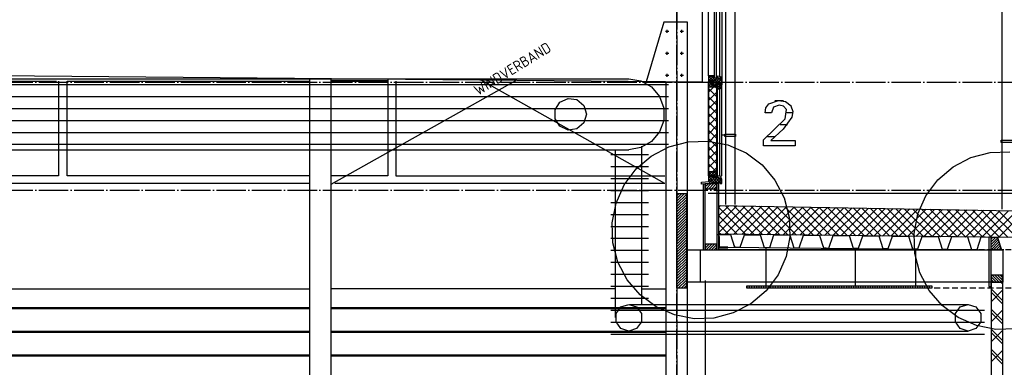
# Model space of a CAD drawing. Extents: x -37450 to 20409, y -12428 to 23550.
# Tile 29 of 55: x -15037 to -6720, y -4933 to -1996. Entities that reach past the tile are written whole.
import ezdxf

# ---------------------------------------------------------------- set-up
doc = ezdxf.new("R2010")
doc.units = 0
doc.header["$MEASUREMENT"] = 0
doc.linetypes.add('DASHDOT', pattern=[300, 250, -25, 0, -25])
doc.linetypes.add('DASHED', pattern=[75, 50, -25])
for name, color, linetype in [('LAYER01', 7, 'CONTINUOUS'), ('LAYER28', 1, 'CONTINUOUS'), ('LAYER31', 3, 'CONTINUOUS'), ('LAYER56', 2, 'DASHED')]:
    doc.layers.add(name, color=color, linetype=linetype)
doc.styles.get("Standard").update_dxf_attribs({"font": 'isocp.shx'})

msp = doc.modelspace()

# ---------------------------------------------------------------- linework, layer by layer
at = {"layer": 'LAYER01', "color": 1, "linetype": 'DASHDOT'}
for p, q in [((-9485.5644, 4772.46895), (-9485.5644, -10757.59505)), ((-32582.25405, -2524.12605), (-3736.12745, -2524.12605)), ((-32582.25405, -3436.1252), (-3736.12745, -3436.1252))]:
    msp.add_line(p, q, dxfattribs=at)
at = {"layer": 'LAYER01', "color": 1, "linetype": 'Continuous'}
for p, q in [((-6741.56495, 1576.5316), (-6741.56495, -3597.4697)), ((-9076.00325, -805.4695), (-9076.00325, -3557.46995)), ((-8996.00145, -805.4695), (-8996.00145, -3557.46995)), ((-9270.0012, -2524.12605), (-9270.0012, -1542.03165)), ((-9220.0012, -2470.37505), (-9220.0012, -1714.56415)), ((-9167.0021, -2483.62655), (-9167.0021, -1680.25)), ((-9150.1259, -2483.62655), (-9150.1259, -1680.25)), ((-9122.25265, -2474.74935), (-9122.25265, -1676.2493)), ((-9106.00205, -1682.46935), (-9106.00205, -2545.97035)), ((-9595.56505, -2016.9077), (-9745.56505, -2521.90665)), ((-9395.56425, -2016.9077), (-9595.56505, -2016.9077)), ((-9395.56425, -2521.90665), (-9395.56425, -2016.9077)), ((-9554.25185, -2094.46985), (-9581.25155, -2094.46985)), ((-9575.25175, -2094.46985), (-9567.2531, -2094.46985)), ((-9575.25175, -2094.46985), (-9575.25175, -2094.46985)), ((-9567.2531, -2106.46955), (-9567.2531, -2081.4682)), ((-9430.2521, -2094.46985), (-9457.2525, -2094.46985)), ((-9451.25275, -2094.46985), (-9443.25105, -2094.46985)), ((-9451.25275, -2094.46985), (-9451.25275, -2094.46985)), ((-9443.25105, -2106.46955), (-9443.25105, -2081.4682)), ((-9554.25185, -2280.96885), (-9581.25155, -2280.96885)), ((-9575.25175, -2280.96885), (-9567.2531, -2280.96885)), ((-9575.25175, -2280.96885), (-9575.25175, -2280.96885)), ((-9567.2531, -2292.96855), (-9567.2531, -2267.9697)), ((-9430.2521, -2280.96885), (-9457.2525, -2280.96885)), ((-9451.25275, -2280.96885), (-9443.25105, -2280.96885)), ((-9451.25275, -2280.96885), (-9451.25275, -2280.96885)), ((-9443.25105, -2292.96855), (-9443.25105, -2267.9697)), ((-9270.0012, -2524.12605), (-20258.25195, -2422.1266)), ((-9554.25185, -2467.47035), (-9581.25155, -2467.47035)), ((-9575.25175, -2467.47035), (-9567.2531, -2467.47035)), ((-9575.25175, -2467.47035), (-9575.25175, -2467.47035)), ((-9567.2531, -2479.47005), (-9567.2531, -2454.46875)), ((-9430.2521, -2467.47035), (-9457.2525, -2467.47035)), ((-9451.25275, -2467.47035), (-9443.25105, -2467.47035)), ((-9451.25275, -2467.47035), (-9451.25275, -2467.47035)), ((-9443.25105, -2479.47005), (-9443.25105, -2454.46875)), ((-9192.00135, -2470.37505), (-9220.0012, -2470.37505)), ((-9220.0012, -2470.37505), (-9220.0012, -2520.37525)), ((-9173.00185, -2470.37505), (-9192.00135, -2470.37505)), ((-9173.00185, -2486.37545), (-9173.00185, -2470.37505)), ((-9106.00205, -2495.8761), (-9173.00185, -2486.37545)), ((-9143.0031, -2491.49935), (-9143.0031, -2469.75155)), ((-9143.0031, -2469.75155), (-9117.50185, -2476.3748)), ((-9138.12635, -2492.2516), (-9143.0031, -2491.49935)), ((-9136.37695, -2487.50115), (-9138.12635, -2492.2516)), ((-9130.439, -2488.3745), (-9136.37695, -2487.50115)), ((-9129.25185, -2493.6247), (-9130.439, -2488.3745)), ((-9124.31335, -2494.3743), (-9129.25185, -2493.6247)), ((-9119.6274, -2489.99995), (-9124.31335, -2494.3743)), ((-9116.69085, -2490.4999), (-9119.6274, -2489.99995)), ((-9117.50185, -2476.3748), (-9116.69085, -2490.4999)), ((-16909.2514, -2515.1869), (-14726.75325, -2516.12455)), ((-14709.7534, -2514.96925), (-14709.7534, -3314.1247)), ((-14709.7534, -2514.96925), (-14709.7534, -3314.1247)), ((-14636.7508, -2516.12455), (-12586.56615, -2514.96925)), ((-14636.7508, -3314.1247), (-14636.7508, -2516.12455)), ((-11927.00195, -2512.12635), (-12406.56435, -2512.12635)), ((-12406.56435, -2515.1869), (-11927.00195, -2514.96925)), ((-11927.00195, -2499.28055), (-11927.00195, -2512.12635)), ((-11927.00195, -2514.96925), (-11927.00195, -3314.1247)), ((-11927.00195, -2514.96925), (-11927.00195, -3314.1247)), ((-11860.00215, -2514.96925), (-11860.00215, -3314.1247)), ((-9745.56505, -2521.90665), (-9395.56425, -2521.90665)), ((-9220.0012, -2520.37525), (-9140.68985, -2520.37525)), ((-9220.0012, -3314.1247), (-9220.0012, -2520.875)), ((-9219.6892, -2520.875), (-9220.0012, -2520.875)), ((-9219.18945, -2520.875), (-9219.18945, -3314.37455)), ((-9145.002, -2520.875), (-9151.00175, -2520.875)), ((-9151.00175, -2520.875), (-9150.87585, -3314.37455)), ((-9151.00175, -2520.875), (-9151.00175, -3314.37455)), ((-9145.002, -2520.875), (-9144.8761, -3314.37455)), ((-9140.68985, -2520.37525), (-9140.68985, -2537.37505)), ((-9140.68985, -2537.37505), (-9125.00155, -2537.37505)), ((-9124.93895, -2536.8431), (-9125.3151, -3317.5316)), ((-9125.00155, -2537.37505), (-9125.00155, -2532.37475)), ((-9125.00155, -2532.37475), (-9116.00265, -2532.37475)), ((-9116.00265, -2532.37475), (-9113.00125, -2537.37505)), ((-9113.00125, -2537.37505), (-9106.00205, -2537.37505)), ((-9106.00205, -2537.37505), (-9106.00205, -2495.8761)), ((-9106.00205, -3314.1247), (-9106.00205, -2537.37505)), ((-9106.00205, -2545.97035), (-9106.00205, -2537.96885)), ((-9076.00325, -2972.62515), (-9106.00205, -2972.62515)), ((-9081.0005, -2982.62575), (-9081.0005, -2962.62475)), ((-9081.0005, -2962.62475), (-8991.00115, -2962.62475)), ((-8991.00115, -2982.62575), (-9081.0005, -2982.62575)), ((-8991.00115, -2962.62475), (-8991.00115, -2982.62575)), ((-9702.25295, -3147.377), (-9552.6657, -3069.2259)), ((-9552.6657, -3069.2259), (-9389.431, -3026.3563)), ((-9389.431, -3026.3563), (-9221.9261, -3020.82655)), ((-9221.9261, -3020.82655), (-9056.2195, -3052.84215)), ((-9056.2195, -3052.84215), (-8901.80815, -3120.9629)), ((-6746.56525, -3034.46905), (-6746.56525, -3014.4705)), ((-6746.56525, -3014.4705), (-6656.56585, -3014.4705)), ((-6656.56585, -3034.46905), (-6746.56525, -3034.46905)), ((-9830.6732, -3256.88285), (-9702.25295, -3147.377)), ((-8901.80815, -3120.9629), (-8766.44745, -3221.76475)), ((-7152.5017, -3238.0371), (-7002.9167, -3159.8839)), ((-7002.9167, -3159.8839), (-6839.68275, -3117.0141)), ((-6839.68275, -3117.0141), (-6672.1771, -3111.487)), ((-8766.44745, -3221.76475), (-8656.9412, -3350.1854)), ((-7280.9227, -3347.54335), (-7152.5017, -3238.0371)), ((-14709.7534, -3314.1247), (-16909.2514, -3314.1247)), ((-12586.56615, -3314.1247), (-14636.7508, -3314.1247)), ((-12586.56615, -3314.1247), (-14580.43975, -3314.1247)), ((-11927.00195, -3314.1247), (-12406.56435, -3314.1247)), ((-11860.00215, -3314.1247), (-9587.1277, -3314.1247)), ((-9931.47505, -3392.2436), (-9830.6732, -3256.88285)), ((-9220.0012, -3314.37455), (-9220.1889, -3314.37455)), ((-9200.0023, -3314.1247), (-9220.0012, -3314.1247)), ((-9220.0012, -3314.1247), (-9220.0012, -3363.4693)), ((-9150.93995, -3281.37435), (-9219.9394, -3281.37435)), ((-9219.9394, -3281.37435), (-9219.9394, -3314.37455)), ((-9219.9394, -3314.37455), (-9173.1903, -3314.37455)), ((-9173.00185, -3314.1247), (-9200.0023, -3314.1247)), ((-9173.1903, -3314.37455), (-9173.1903, -3330.3749)), ((-9173.00185, -3330.12505), (-9173.00185, -3314.1247)), ((-9150.93995, -3333.53195), (-9150.93995, -3281.37435)), ((-9150.75225, -3314.37455), (-9144.8761, -3314.37455)), ((-9140.81345, -3334.3437), (-9140.81345, -3312.3436)), ((-9140.81345, -3312.3436), (-9115.2527, -3319.09525)), ((-9115.2527, -3319.09525), (-9114.43865, -3333.3439)), ((-12586.56615, -3381.1249), (-16909.2514, -3381.1249)), ((-9587.1277, -3381.1249), (-12373.8777, -3381.1249)), ((-9999.5964, -3546.65525), (-9931.47505, -3392.2436)), ((-9278.62625, -3368.11065), (-9210.6262, -3363.4842)), ((-9277.37655, -3386.07825), (-9278.62625, -3368.11065)), ((-9209.3773, -3381.4537), (-9277.37655, -3386.07825)), ((-9264.06325, -3385.12535), (-9264.06325, -3941.5325)), ((-9246.064, -3385.12535), (-9264.06325, -3385.12535)), ((-9209.25065, -3381.1249), (-9246.064, -3383.93785)), ((-9246.064, -3383.93785), (-9246.064, -3424.12565)), ((-9246.064, -3941.5325), (-9246.064, -3385.12535)), ((-9220.0012, -3363.4693), (-9210.0029, -3363.4693)), ((-9210.6262, -3363.4842), (-9209.3773, -3381.4537)), ((-9210.0029, -3363.4693), (-9210.0029, -3381.1249)), ((-9210.0029, -3381.1249), (-9180.00185, -3381.1249)), ((-9149.00285, -3381.1249), (-9209.25065, -3381.1249)), ((-9180.00185, -3381.1249), (-9180.00185, -3367.1261)), ((-9180.00185, -3367.1261), (-9129.0016, -3367.1261)), ((-9173.1903, -3330.3749), (-9150.93995, -3333.53195)), ((-9106.00205, -3340.12565), (-9173.00185, -3330.12505)), ((-9145.002, -3368.12555), (-9165.0009, -3368.12555)), ((-9165.0009, -3368.12555), (-9165.0009, -3380.12545)), ((-9165.0009, -3380.12545), (-9145.002, -3380.12545)), ((-9149.00285, -3381.1249), (-9149.00285, -3941.5325)), ((-9131.0013, -3381.1249), (-9149.00285, -3381.1249)), ((-9149.00285, -3424.12565), (-9149.00285, -3381.1249)), ((-9145.002, -3380.12545), (-9145.002, -3368.12555)), ((-9135.93905, -3335.0933), (-9140.81345, -3334.3437)), ((-9134.19035, -3330.34555), (-9135.93905, -3335.0933)), ((-9128.1906, -3331.2187), (-9134.19035, -3330.34555)), ((-9131.0013, -3941.5325), (-9131.0013, -3381.1249)), ((-9129.0016, -3367.1261), (-9121.00295, -3381.1249)), ((-9126.93865, -3336.4689), (-9128.1906, -3331.2187)), ((-9122.0642, -3337.2185), (-9126.93865, -3336.4689)), ((-9117.37595, -3332.84415), (-9122.0642, -3337.2185)), ((-9121.00295, -3381.1249), (-9121.00295, -3381.1249)), ((-9121.00295, -3381.1249), (-9106.00205, -3381.1249)), ((-9114.43865, -3333.3439), (-9117.37595, -3332.84415)), ((-9106.00205, -3381.1249), (-9106.00205, -3340.12565)), ((-8656.9412, -3350.1854), (-8578.7903, -3499.77265)), ((-7381.72455, -3482.90405), (-7280.9227, -3347.54335)), ((-9485.5644, -4264.1247), (-9485.5644, -3464.12505)), ((-9485.5644, -3464.12505), (-9405.5649, -3464.12505)), ((-9405.5649, -3464.12505), (-9405.5649, -4264.1247)), ((-9246.064, -3424.12565), (-9149.00285, -3424.12565)), ((-7449.8451, -3637.31575), (-7381.72455, -3482.90405)), ((-10031.56435, -3711.78285), (-9999.5964, -3546.65525)), ((-9131.0013, -3808.47015), (-9131.0013, -3566.12435)), ((-9131.0013, -3566.12435), (-6631.56435, -3610.46865)), ((-8578.7903, -3499.77265), (-8535.9207, -3663.00735)), ((-7481.8138, -3802.43795), (-7449.8451, -3637.31575)), ((-10026.08185, -3879.8668), (-10031.61165, -3712.36155)), ((-10031.56435, -3711.78285), (-10031.56435, -3711.78285)), ((-8535.9207, -3663.00735), (-8530.39095, -3830.51225)), ((-6631.56435, -3836.47005), (-9131.0013, -3808.47015)), ((-7476.3336, -3970.5246), (-7481.86035, -3803.01935)), ((-7481.8138, -3802.43795), (-7481.8138, -3802.43795)), ((-9983.2123, -4043.1011), (-10026.08185, -3879.8668)), ((-9246.0022, -3891.53215), (-9246.064, -3941.5325)), ((-9149.00285, -3891.53215), (-9246.0022, -3891.53215)), ((-9149.00285, -3941.5325), (-9149.00285, -3891.53215)), ((-9126.00325, -3828.0308), (-9131.0013, -3828.0308)), ((-9131.0013, -3828.0308), (-9131.0013, -3923.03045)), ((-9126.00325, -3918.5005), (-9126.00325, -3828.0308)), ((-8530.39095, -3830.51225), (-8562.40615, -3996.2185)), ((-6849.56435, -3834.0626), (-6849.56435, -4249.96985)), ((-6831.56435, -3834.0626), (-6849.56435, -3834.0626)), ((-6831.56435, -4249.96985), (-6831.56435, -3834.0626)), ((-6831.56435, -3941.5325), (-6831.56435, -3834.0626)), ((-6831.56435, -3834.0626), (-6777.00195, -3835.03265)), ((-6777.00195, -3835.03265), (-6743.0023, -3941.34445)), ((-9395.56425, -4212.5309), (-9395.56425, -3941.5325)), ((-9395.56425, -3941.5325), (-6731.56435, -3941.5325)), ((-9395.56425, -4212.5309), (-9395.56425, -3941.5325)), ((-9395.56425, -3941.5325), (-9289.5645, -3941.5325)), ((-9289.5645, -3941.5325), (-9289.5645, -4212.5309)), ((-9264.06325, -3941.5325), (-9246.064, -3941.5325)), ((-9246.064, -3941.5325), (-9149.00285, -3941.5325)), ((-9149.00285, -3941.5325), (-9131.0013, -3941.5325)), ((-9131.0013, -3941.5325), (-9131.0013, -3923.03045)), ((-9131.0013, -3923.03045), (-9056.00205, -3923.03045)), ((-9131.0013, -3923.03045), (-9056.00205, -3923.03045)), ((-6953.00065, -3941.5325), (-9131.0013, -3941.5325)), ((-9056.00205, -3918.5005), (-9126.00325, -3918.5005)), ((-9056.00205, -3923.03045), (-9056.00205, -3918.5005)), ((-9056.00205, -3918.5005), (-6953.00065, -3939.3749)), ((-9056.00205, -3923.03045), (-9056.00205, -3918.5005)), ((-8731.2523, -4244.12615), (-8731.2523, -3922.62495)), ((-7977.2522, -4244.12615), (-7977.1263, -3927.25145)), ((-7433.46405, -4133.75895), (-7476.3336, -3970.5246)), ((-7468.25255, -4244.12615), (-7468.25255, -3936.00005)), ((-6953.00065, -3939.3749), (-6953.00065, -3941.5325)), ((-6743.0023, -3941.34445), (-6831.56435, -3941.5325)), ((-6731.56435, -3941.5325), (-6731.56435, -4212.5309)), ((-9905.06135, -4192.68835), (-9983.2123, -4043.1011)), ((-8562.40615, -3996.2185), (-8630.5275, -4150.6302)), ((-8630.5275, -4150.6302), (-8731.32935, -4285.9909)), ((-7355.31005, -4283.3439), (-7433.46405, -4133.75895)), ((-6735.5652, -4153.5324), (-6831.56435, -4153.5324)), ((-6831.56435, -4153.5324), (-6831.56435, -4212.5309)), ((-6735.5652, -4212.5309), (-6735.5652, -4153.5324)), ((-9795.5551, -4321.109), (-9905.06135, -4192.68835)), ((-6731.56435, -4212.5309), (-9395.56425, -4212.5309)), ((-9289.5645, -4212.5309), (-9395.56425, -4212.5309)), ((-6831.56435, -4212.5309), (-6735.5652, -4212.5309)), ((-16909.2514, -4270.1267), (-12586.56615, -4270.1267)), ((-10004.5021, -4270.1267), (-12406.56435, -4270.1267)), ((-9660.1944, -4421.91085), (-9795.5551, -4321.109)), ((-9781.44075, -4270.1267), (-9575.5638, -4270.1267)), ((-9405.5649, -4264.1247), (-9485.5644, -4264.1247)), ((-8894.252, -4264.1247), (-8894.252, -4244.12615)), ((-8894.252, -4244.12615), (-7331.25155, -4244.12615)), ((-8845.25145, -4264.1247), (-8894.252, -4264.1247)), ((-8731.32935, -4285.9909), (-8859.7496, -4395.49715)), ((-7331.25155, -4264.1247), (-8845.25145, -4264.1247)), ((-7245.8046, -4411.76455), (-7355.31005, -4283.3439)), ((-7331.25155, -4244.12615), (-7331.25155, -4264.1247)), ((-6849.56435, -4249.96985), (-6831.56435, -4249.96985)), ((-8859.7496, -4395.49715), (-9009.33685, -4473.64805)), ((-9505.7831, -4490.0318), (-9660.1944, -4421.91085)), ((-9340.07645, -4522.0474), (-9505.7831, -4490.0318)), ((-9009.33685, -4473.64805), (-9172.57155, -4516.51765)), ((-7110.44615, -4512.5664), (-7245.8046, -4411.76455)), ((-9172.57155, -4516.51765), (-9340.07645, -4522.0474)), ((-6956.0318, -4580.68735), (-7110.44615, -4512.5664)), ((-6790.3282, -4612.70255), (-6956.0318, -4580.68735)), ((-6622.82335, -4607.17545), (-6790.3282, -4612.70255))]:
    msp.add_line(p, q, dxfattribs=at)
at = {"layer": 'LAYER01', "color": 5, "linetype": 'DASHDOT'}
msp.add_line((-9485.5644, -6959.2514), (-9485.5644, -1368.2497), dxfattribs=at)
at = {"layer": 'LAYER01', "color": 5, "linetype": 'Continuous'}
for p, q in [((-9220.0012, -2515.60995), (-9174.76655, -2470.3726)), ((-9220.0012, -2492.98135), (-9197.39225, -2470.37505)), ((-9172.01235, -2520.37525), (-9220.0012, -2472.38655)), ((-9194.6388, -2520.37525), (-9220.0012, -2495.01265)), ((-9202.14005, -2520.37525), (-9168.7416, -2486.9791)), ((-9149.38355, -2520.37525), (-9199.3843, -2470.37505)), ((-9179.512, -2520.37525), (-9148.92655, -2489.78975)), ((-9173.00185, -2474.1308), (-9176.7578, -2470.37505)), ((-9109.758, -2537.37505), (-9158.73335, -2488.39685)), ((-9156.88555, -2520.37525), (-9129.10845, -2492.59795)), ((-9106.00205, -2518.5047), (-9132.36925, -2492.1377)), ((-9217.26685, -2520.37525), (-9220.0012, -2517.64125)), ((-9151.00175, -2643.95655), (-9219.18945, -2575.76885)), ((-9219.18715, -2537.31575), (-9202.7466, -2520.875)), ((-9219.18715, -2608.0269), (-9151.00175, -2539.84185)), ((-9151.00175, -2573.24525), (-9203.3722, -2520.875)), ((-9140.68985, -2526.808), (-9109.2926, -2495.40845)), ((-9132.3868, -2537.37505), (-9140.68985, -2529.06935)), ((-9128.62855, -2537.37505), (-9125.00155, -2533.74555)), ((-9123.62825, -2532.37475), (-9106.00205, -2514.7465)), ((-9151.00175, -2714.6652), (-9219.18945, -2646.4802)), ((-9219.18715, -2678.7382), (-9151.00175, -2610.5505)), ((-9219.18945, -2749.44935), (-9151.00175, -2681.26185)), ((-9151.00175, -2785.37655), (-9219.18945, -2717.1913)), ((-9219.18945, -2820.1607), (-9151.00175, -2751.97295)), ((-9151.00175, -2856.0877), (-9219.18945, -2787.90015)), ((-9219.18945, -2890.8718), (-9151.00175, -2822.6843)), ((-9151.00175, -2926.799), (-9219.18945, -2858.6113)), ((-9219.18945, -2961.58315), (-9151.00175, -2893.3954)), ((-9151.00175, -2997.51015), (-9219.18945, -2929.3226)), ((-9219.18945, -3032.29425), (-9151.00175, -2964.10425)), ((-9151.00175, -3068.219), (-9219.18945, -3000.03145)), ((-9219.18945, -3103.0031), (-9151.00175, -3034.8154)), ((-9151.00175, -3138.93015), (-9219.18945, -3070.7426)), ((-9219.18945, -3173.71425), (-9151.00175, -3105.52675)), ((-9151.00175, -3209.64125), (-9219.18945, -3141.45395)), ((-9219.18945, -3244.4256), (-9151.00175, -3176.23785)), ((-9151.00175, -3280.3528), (-9219.18945, -3212.16505)), ((-9220.0012, -3359.35975), (-9174.76655, -3314.1247)), ((-9220.0012, -3336.73095), (-9197.39225, -3314.1247)), ((-9169.5137, -3367.1261), (-9220.0012, -3316.63855)), ((-9219.9394, -3312.01935), (-9189.29215, -3281.37435)), ((-9219.9394, -3289.39325), (-9211.92095, -3281.37435)), ((-9208.44955, -3314.37455), (-9219.9394, -3302.88465)), ((-9185.82305, -3314.37455), (-9218.82095, -3281.37435)), ((-9146.8849, -3367.1261), (-9199.8863, -3314.1247)), ((-9199.66585, -3314.37455), (-9166.66565, -3281.37435)), ((-9150.93995, -3326.62925), (-9196.1952, -3281.37435)), ((-9185.43015, -3281.37435), (-9151.00175, -3246.949)), ((-9173.00185, -3318.38035), (-9177.25985, -3314.1247)), ((-9177.0378, -3314.37455), (-9150.93995, -3288.27745)), ((-9150.93995, -3304.00045), (-9173.56645, -3281.37435)), ((-9170.75575, -3330.719), (-9150.93995, -3310.90585)), ((-9246.064, -3408.0509), (-9219.95925, -3381.9439)), ((-9246.064, -3385.4225), (-9244.458, -3383.81655)), ((-9239.51265, -3424.12565), (-9196.51185, -3381.1249)), ((-9180.00185, -3379.26445), (-9220.0012, -3339.2647)), ((-9218.4227, -3363.4693), (-9220.0012, -3361.8908)), ((-9216.88615, -3424.12565), (-9173.88535, -3381.1249)), ((-9210.0029, -3371.9902), (-9168.77135, -3330.756)), ((-9200.7698, -3381.1249), (-9210.0029, -3371.88875)), ((-9196.51185, -3381.1249), (-9149.0822, -3333.6952)), ((-9194.25735, -3424.12565), (-9151.25655, -3381.1249)), ((-9169.2665, -3330.93185), (-9173.1903, -3327.0077)), ((-9171.62935, -3424.12565), (-9149.00285, -3401.4969)), ((-9165.0009, -3377.49785), (-9155.63125, -3368.12555)), ((-9159.8839, -3367.1261), (-9129.393, -3336.63485)), ((-9110.26, -3381.1249), (-9159.19875, -3332.18615)), ((-9137.25815, -3367.1261), (-9109.7061, -3339.5714)), ((-9106.00205, -3362.75445), (-9132.59965, -3336.15455)), ((-9123.77625, -3376.2707), (-9106.00205, -3358.4961)), ((-9485.5667, -3506.9107), (-9442.78105, -3464.12505)), ((-9485.5667, -3484.2819), (-9465.40755, -3464.12505)), ((-9485.5644, -3529.5368), (-9420.1523, -3464.12505)), ((-9485.5644, -3552.1652), (-9405.5649, -3472.16605)), ((-6631.56435, -3464.12505), (-9221.00295, -3464.12505)), ((-9485.5644, -3574.79135), (-9405.5649, -3494.7922)), ((-9485.5644, -3597.4201), (-9405.5649, -3517.4183)), ((-9485.5644, -3620.04625), (-9405.5649, -3540.04705)), ((-9485.5644, -3642.67465), (-9405.5649, -3562.6732)), ((-9131.0013, -3580.49925), (-9116.8762, -3566.3742)), ((-9131.0013, -3651.2104), (-9047.39685, -3567.60635)), ((-9131.0013, -3721.9219), (-8977.92055, -3568.8385)), ((-9131.0013, -3792.63305), (-8908.44115, -3570.0733)), ((-9076.7357, -3809.0786), (-8838.9618, -3571.30545)), ((-8831.6635, -3811.8225), (-9076.3939, -3567.09175)), ((-9006.80845, -3809.8606), (-8769.48545, -3572.5376)), ((-8760.15015, -3812.624), (-9004.406, -3568.3712)), ((-8936.88125, -3810.6449), (-8700.0061, -3573.76975)), ((-8688.63985, -3813.42585), (-8932.41805, -3569.6476)), ((-8866.9525, -3811.42655), (-8630.5298, -3575.0019)), ((-8617.12725, -3814.2273), (-8860.43015, -3570.9244)), ((-8797.0253, -3812.21085), (-8561.0504, -3576.23635)), ((-8545.6169, -3815.02645), (-8788.44225, -3572.20115)), ((-8474.1043, -3815.8283), (-8716.4543, -3573.47755)), ((-8402.594, -3816.6298), (-8644.4664, -3574.757)), ((-8331.08065, -3817.43125), (-8572.4785, -3576.0334)), ((-9485.5667, -3665.3034), (-9405.5649, -3585.3016)), ((-9485.5644, -3687.92955), (-9405.5649, -3607.93035)), ((-9485.5644, -3710.55565), (-9405.5649, -3630.5565)), ((-9485.5644, -3733.18405), (-9405.5649, -3653.1849)), ((-8903.1761, -3811.02105), (-9131.0013, -3583.19625)), ((-8974.68645, -3810.22185), (-9131.0013, -3653.9074)), ((-8727.0981, -3812.99515), (-8491.5718, -3577.4685)), ((-8657.17165, -3813.77715), (-8422.09475, -3578.70065)), ((-8587.2444, -3814.56145), (-8352.6184, -3579.93505)), ((-8517.3172, -3815.3431), (-8283.13905, -3581.16495)), ((-8259.568, -3818.2331), (-8500.49055, -3577.3102)), ((-8447.38845, -3816.1274), (-8213.65965, -3582.39935)), ((-8188.0577, -3819.0323), (-8428.50265, -3578.58695)), ((-8377.46125, -3816.9117), (-8144.18105, -3583.6315)), ((-8116.54435, -3819.83375), (-8356.51475, -3579.86335)), ((-8307.53405, -3817.6937), (-8074.704, -3584.86365)), ((-8045.03405, -3820.6356), (-8284.5268, -3581.14245)), ((-8237.60755, -3818.478), (-8005.22765, -3586.0985)), ((-7973.5214, -3821.43705), (-8212.5389, -3582.4192)), ((-8167.68035, -3819.2623), (-7935.7483, -3587.32795)), ((-7902.0111, -3822.23855), (-8140.551, -3583.696)), ((-8097.75315, -3820.04395), (-7866.27195, -3588.5624)), ((-7830.4985, -3823.0377), (-8068.56385, -3584.97275)), ((-8027.8267, -3820.82825), (-7796.7926, -3589.79455)), ((-7758.98515, -3823.83955), (-7996.57595, -3586.24915)), ((-7957.8995, -3821.61295), (-7727.314, -3591.0267)), ((-7687.4748, -3824.64105), (-7924.588, -3587.52825)), ((-7887.973, -3822.39455), (-7657.8369, -3592.2615)), ((-7615.9622, -3825.4429), (-7852.6001, -3588.805)), ((-7818.0458, -3823.17885), (-7588.3583, -3593.491)), ((-7544.4519, -3826.24205), (-7780.6122, -3590.0818)), ((-7748.1163, -3823.9609), (-7518.88125, -3594.7258)), ((-7472.93855, -3827.04355), (-7708.62425, -3591.3582)), ((-7678.1891, -3824.7452), (-7449.4026, -3595.95795)), ((-7401.4282, -3827.845), (-7636.63635, -3592.63765)), ((-7608.26265, -3825.5295), (-7379.92325, -3597.1901)), ((-7329.9156, -3828.64685), (-7564.64845, -3593.91405)), ((-7538.3354, -3826.3111), (-7310.44615, -3598.42455)), ((-7258.403, -3829.4483), (-7492.6605, -3595.1908)), ((-7468.40895, -3827.0954), (-7240.96985, -3599.6567)), ((-7186.8927, -3830.2475), (-7420.6726, -3596.4676)), ((-7398.47945, -3827.87745), (-7171.4905, -3600.8888)), ((-7115.37935, -3831.04895), (-7348.6847, -3597.744)), ((-7328.55225, -3828.66175), (-7102.01185, -3602.12095)), ((-7043.869, -3831.8508), (-7276.6968, -3599.02345)), ((-7258.6258, -3829.44605), (-7032.5325, -3603.3531)), ((-6972.3564, -3832.6523), (-7204.70885, -3600.29985)), ((-7188.6986, -3830.22765), (-6963.0562, -3604.58755)), ((-6900.84305, -3833.45415), (-7132.72095, -3601.5766)), ((-7118.77135, -3831.01195), (-6893.5791, -3605.8197)), ((-6829.33275, -3834.2533), (-7060.73305, -3602.8534)), ((-7048.8449, -3831.79625), (-6824.1005, -3607.05185)), ((-6757.82015, -3835.0548), (-6988.7451, -3604.1298)), ((-6978.9154, -3832.5783), (-6754.6211, -3608.284)), ((-6686.3098, -3835.85625), (-6916.7572, -3605.40925)), ((-6908.9882, -3833.3626), (-6685.1448, -3609.5188)), ((-6631.56435, -3819.8906), (-6844.7693, -3606.68565)), ((-6839.06175, -3834.1442), (-6631.56435, -3626.6472)), ((-6631.56435, -3749.17945), (-6772.78135, -3607.9624)), ((-9485.5644, -3755.81015), (-9405.5649, -3675.81365)), ((-9485.5644, -3778.43895), (-9405.5649, -3698.4398)), ((-9485.5644, -3801.06735), (-9405.5649, -3721.0659)), ((-9046.1998, -3809.42), (-9131.0013, -3724.61855)), ((-6769.1345, -3834.9285), (-6631.56435, -3697.3583)), ((-9485.5667, -3823.69345), (-9405.5649, -3743.6943)), ((-9485.5667, -3846.32225), (-9405.5649, -3766.3204)), ((-9485.5644, -3868.94835), (-9405.5649, -3788.9488)), ((-9485.5644, -3891.57675), (-9405.5649, -3811.5776)), ((-9117.7101, -3808.61855), (-9131.0013, -3795.3274)), ((-9485.5644, -3914.2029), (-9405.5649, -3834.2037)), ((-9485.5644, -3936.8313), (-9405.5649, -3856.82985)), ((-9485.5644, -3959.4574), (-9405.5649, -3879.45825)), ((-9485.5644, -3982.0862), (-9405.5649, -3902.08435)), ((-9246.04415, -3925.43565), (-9212.13835, -3891.53215)), ((-9246.0167, -3902.77975), (-9234.76715, -3891.53215)), ((-9239.51265, -3941.5325), (-9189.51185, -3891.53215)), ((-9216.88615, -3941.5325), (-9166.88615, -3891.53215)), ((-9194.25735, -3941.5325), (-9149.00285, -3896.2776)), ((-6831.56435, -3848.88765), (-6816.99905, -3834.32235)), ((-6831.56435, -3871.51375), (-6794.767, -3834.71605)), ((-6831.56435, -3894.14255), (-6775.90105, -3838.47885)), ((-6831.56435, -3916.76865), (-6770.41855, -3855.6225)), ((-6831.56435, -3939.39705), (-6764.93605, -3872.7684)), ((-6811.02905, -3941.4879), (-6759.45055, -3889.90935)), ((-6788.35375, -3941.44095), (-6753.96805, -3907.0549)), ((-9485.5667, -4004.7146), (-9405.5649, -3924.71315)), ((-9485.5644, -4027.3407), (-9405.5649, -3947.34155)), ((-9485.5644, -4049.9668), (-9405.5649, -3969.96765)), ((-9171.6316, -3941.5325), (-9149.00285, -3918.90375)), ((-6765.6784, -3941.39135), (-6748.48555, -3924.2008)), ((-9485.5644, -4072.5956), (-9405.5649, -3992.59645)), ((-9485.5644, -4095.2217), (-9405.5649, -4015.22255)), ((-9485.5644, -4117.8501), (-9405.5649, -4037.84865)), ((-9485.5644, -4140.4789), (-9405.5649, -4060.47705)), ((-9485.5667, -4163.105), (-9405.5649, -4083.10585)), ((-9485.5667, -4185.7334), (-9405.5649, -4105.73195)), ((-9485.5644, -4208.35955), (-9405.5649, -4128.36035)), ((-9485.5644, -4230.98565), (-9405.5649, -4150.98915)), ((-6822.6799, -4153.5324), (-6763.6818, -4212.5309)), ((-6800.0511, -4153.5324), (-6741.053, -4212.5309)), ((-6777.4254, -4153.5324), (-6735.5652, -4195.3926)), ((-6754.7989, -4153.5324), (-6735.5652, -4172.7642)), ((-9485.5644, -4253.61445), (-9405.5649, -4173.61525)), ((-9473.4482, -4264.1247), (-9405.5649, -4196.2414)), ((-9450.8194, -4264.1247), (-9405.5649, -4218.8698)), ((-9428.19365, -4264.1247), (-9405.5649, -4241.4959)), ((-9245.56425, -4199.12605), (-9245.56425, -7264.1266)), ((-6831.56435, -4167.2737), (-6786.3098, -4212.5309)), ((-6831.56435, -4189.9025), (-6808.9363, -4212.5309)), ((-6731.56435, -4229.00885), (-6748.0423, -4212.5309)), ((-8891.2529, -4264.1247), (-8891.2529, -4244.12615)), ((-8871.25245, -4264.1247), (-8871.25245, -4244.12615)), ((-8851.2535, -4264.1247), (-8851.2535, -4244.12615)), ((-8831.2523, -4264.1247), (-8831.2523, -4244.12615)), ((-8811.2541, -4264.1247), (-8811.2541, -4244.12615)), ((-8791.2529, -4264.1247), (-8791.2529, -4244.12615)), ((-8771.2517, -4264.1247), (-8771.2517, -4244.12615)), ((-8751.2535, -4264.1247), (-8751.2535, -4244.12615)), ((-8731.2523, -4264.1247), (-8731.2523, -4244.12615)), ((-8711.2541, -4264.1247), (-8711.2541, -4244.12615)), ((-8691.2529, -4264.1247), (-8691.2529, -4244.12615)), ((-8671.2517, -4264.1247), (-8671.2517, -4244.12615)), ((-8651.2535, -4264.1247), (-8651.2535, -4244.12615)), ((-8631.2523, -4264.1247), (-8631.2523, -4244.12615)), ((-8611.25335, -4264.1247), (-8611.25335, -4244.12615)), ((-8591.2529, -4264.1247), (-8591.2529, -4244.12615)), ((-8571.25395, -4264.1247), (-8571.25395, -4244.12615)), ((-8551.25275, -4264.1247), (-8551.25275, -4244.12615)), ((-8531.2523, -4264.1247), (-8531.2523, -4244.12615)), ((-8511.25335, -4264.1247), (-8511.25335, -4244.12615)), ((-8491.25215, -4264.1247), (-8491.25215, -4244.12615)), ((-8471.25395, -4264.1247), (-8471.25395, -4244.12615)), ((-8451.25275, -4264.1247), (-8451.25275, -4244.12615)), ((-8431.25155, -4264.1247), (-8431.25155, -4244.12615)), ((-8411.25335, -4264.1247), (-8411.25335, -4244.12615)), ((-8391.25215, -4264.1247), (-8391.25215, -4244.12615)), ((-8371.2532, -4264.1247), (-8371.2532, -4244.12615)), ((-8351.25275, -4264.1247), (-8351.25275, -4244.12615)), ((-8331.2538, -4264.1247), (-8331.2538, -4244.12615)), ((-8311.2526, -4264.1247), (-8311.2526, -4244.12615)), ((-8291.25215, -4264.1247), (-8291.25215, -4244.12615)), ((-8271.2532, -4264.1247), (-8271.2532, -4244.12615)), ((-8251.252, -4264.1247), (-8251.252, -4244.12615)), ((-8231.2538, -4264.1247), (-8231.2538, -4244.12615)), ((-8211.2526, -4264.1247), (-8211.2526, -4244.12615)), ((-8191.25135, -4264.1247), (-8191.25135, -4244.12615)), ((-8171.2532, -4264.1247), (-8171.2532, -4244.12615)), ((-8151.252, -4264.1247), (-8151.252, -4244.12615)), ((-8131.2538, -4264.1247), (-8131.2538, -4244.12615)), ((-8111.2526, -4264.1247), (-8111.2526, -4244.12615)), ((-8091.25365, -4264.1247), (-8091.25365, -4244.12615)), ((-8071.2532, -4264.1247), (-8071.2532, -4244.12615)), ((-8051.252, -4264.1247), (-8051.252, -4244.12615)), ((-8031.25305, -4264.1247), (-8031.25305, -4244.12615)), ((-8011.2526, -4264.1247), (-8011.2526, -4244.12615)), ((-7991.25365, -4264.1247), (-7991.25365, -4244.12615)), ((-7971.25245, -4264.1247), (-7971.25245, -4244.12615)), ((-7951.25425, -4264.1247), (-7951.25425, -4244.12615)), ((-7931.25305, -4264.1247), (-7931.25305, -4244.12615)), ((-7911.25185, -4264.1247), (-7911.25185, -4244.12615)), ((-7891.25365, -4264.1247), (-7891.25365, -4244.12615)), ((-7871.25245, -4264.1247), (-7871.25245, -4244.12615)), ((-7851.2535, -4264.1247), (-7851.2535, -4244.12615)), ((-7831.25305, -4264.1247), (-7831.25305, -4244.12615)), ((-7811.25185, -4264.1247), (-7811.25185, -4244.12615)), ((-7791.2529, -4264.1247), (-7791.2529, -4244.12615)), ((-7771.25245, -4264.1247), (-7771.25245, -4244.12615)), ((-7751.2535, -4264.1247), (-7751.2535, -4244.12615)), ((-7731.2523, -4264.1247), (-7731.2523, -4244.12615)), ((-7711.2541, -4264.1247), (-7711.2541, -4244.12615)), ((-7691.2529, -4264.1247), (-7691.2529, -4244.12615)), ((-7671.2517, -4264.1247), (-7671.2517, -4244.12615)), ((-7651.2535, -4264.1247), (-7651.2535, -4244.12615)), ((-7631.2523, -4264.1247), (-7631.2523, -4244.12615)), ((-7611.2541, -4264.1247), (-7611.2541, -4244.12615)), ((-7591.2529, -4264.1247), (-7591.2529, -4244.12615)), ((-7571.2517, -4264.1247), (-7571.2517, -4244.12615)), ((-7551.2535, -4264.1247), (-7551.2535, -4244.12615)), ((-7531.2523, -4264.1247), (-7531.2523, -4244.12615)), ((-7511.25335, -4264.1247), (-7511.25335, -4244.12615)), ((-7491.25215, -4264.1247), (-7491.25215, -4244.12615)), ((-7471.25395, -4264.1247), (-7471.25395, -4244.12615)), ((-7451.25275, -4264.1247), (-7451.25275, -4244.12615)), ((-7431.25155, -4264.1247), (-7431.25155, -4244.12615)), ((-7411.25335, -4264.1247), (-7411.25335, -4244.12615)), ((-7391.25215, -4264.1247), (-7391.25215, -4244.12615)), ((-7371.25395, -4264.1247), (-7371.25395, -4244.12615)), ((-7351.25275, -4264.1247), (-7351.25275, -4244.12615)), ((-6731.56435, -4370.42885), (-6831.56435, -4270.42845)), ((-6831.56435, -4378.1929), (-6731.56435, -4278.1925)), ((-6731.56435, -4398.7133), (-6831.56435, -4298.7133)), ((-16909.2514, -4426.12455), (-12586.56615, -4426.12455)), ((-16909.2514, -4436.1252), (-12586.56615, -4436.1252)), ((-12406.56435, -4426.12455), (-9575.5638, -4426.12455)), ((-12406.56435, -4436.1252), (-9575.5638, -4436.1252)), ((-6731.56435, -4540.13595), (-6831.56435, -4440.13555)), ((-6831.56435, -4547.89735), (-6731.56435, -4447.89695)), ((-6731.56435, -4568.4204), (-6831.56435, -4468.41775)), ((-16909.2514, -4626.12495), (-12586.56615, -4626.12495)), ((-16909.2514, -4636.12555), (-12586.56615, -4636.12555)), ((-12406.56435, -4626.12495), (-9575.5638, -4626.12495)), ((-12406.56435, -4636.12555), (-9575.5638, -4636.12555)), ((-6731.56435, -4709.8404), (-6831.56435, -4609.84)), ((-6831.56435, -4717.60405), (-6731.56435, -4617.60405)), ((-6731.56435, -4738.12485), (-6831.56435, -4638.12445)), ((-6731.56435, -4879.5471), (-6831.56435, -4779.54445)), ((-6831.56435, -4887.3085), (-6731.56435, -4787.3085)), ((-6731.56435, -4907.8293), (-6831.56435, -4807.8289)), ((-16909.2514, -4826.12535), (-12586.56615, -4826.12535)), ((-16909.2514, -4836.12595), (-12586.56615, -4836.12595)), ((-12406.56435, -4826.12535), (-9575.5638, -4826.12535)), ((-12406.56435, -4836.12595), (-9575.5638, -4836.12595))]:
    msp.add_line(p, q, dxfattribs=at)
at = {"layer": 'LAYER01', "color": 1, "linetype": 'DASHED'}
for p, q in [((-9136.37695, -2487.50115), (-9143.25335, -2486.37545)), ((-9119.6274, -2489.99995), (-9130.439, -2488.3745))]:
    msp.add_line(p, q, dxfattribs=at)
at = {"layer": 'LAYER01', "color": 3, "linetype": 'Continuous'}
for p, q in [((-12406.56435, -3384.47), (-10846.81475, -2509.3132)), ((-9587.1277, -3381.1249), (-11139.81325, -2506.5941)), ((-8740.37705, -2782.09325), (-8734.4963, -2739.75315)), ((-8734.4963, -2739.75315), (-8707.68585, -2706.5031)), ((-8707.6889, -2706.4684), (-8625.93305, -2678.54025)), ((-8669.7052, -2734.50545), (-8687.294, -2782.0711)), ((-8621.8773, -2717.3744), (-8669.7052, -2734.50545)), ((-8625.93995, -2678.54765), (-8568.0626, -2687.4893)), ((-8585.6735, -2726.5684), (-8621.8506, -2717.4017)), ((-8560.5629, -2754.15765), (-8585.6735, -2726.5684)), ((-8568.0626, -2687.4893), (-8521.682, -2723.5821)), ((-8521.7514, -2723.50045), (-8504.97435, -2770.4525)), ((-8713.81455, -2782.09325), (-8740.37705, -2782.09325)), ((-8687.25205, -2782.09325), (-8713.81455, -2782.09325)), ((-8513.5643, -2819.56195), (-8587.11855, -2921.727)), ((-8570.75195, -2833.17225), (-8560.5583, -2754.0909)), ((-8504.97435, -2770.4525), (-8513.58415, -2819.56675)), ((-8752.6886, -3011.65735), (-8570.80385, -2833.1846)), ((-8587.12845, -2921.73445), (-8692.0349, -3015.7423)), ((-8752.6886, -3060.96975), (-8752.6886, -3011.65735)), ((-8487.0018, -3060.96975), (-8752.6886, -3060.96975)), ((-8692.06465, -3015.74975), (-8487.0018, -3015.74975)), ((-8487.0018, -3015.74975), (-8487.0018, -3060.96975)), ((-9029.0634, -3813.8439), (-9149.62615, -3812.68845)), ((-8995.0638, -3920.1557), (-9029.0634, -3813.8439)), ((-8918.3777, -3814.8609), (-8954.3762, -3920.53185)), ((-8778.37755, -3816.1869), (-8918.3777, -3814.8609)), ((-8744.3779, -3922.50135), (-8778.37755, -3816.1869)), ((-8668.3769, -3817.2188), (-8704.3785, -3922.892)), ((-8528.37675, -3818.53255), (-8668.3769, -3817.2188)), ((-8494.37715, -3924.85925), (-8528.37675, -3818.53255)), ((-8418.37615, -3819.57895), (-8454.37775, -3925.235)), ((-8278.37675, -3820.89045), (-8418.37615, -3819.57895)), ((-8244.37635, -3927.2194), (-8278.37675, -3820.89045)), ((-8167.6903, -3821.9219), (-8203.6896, -3927.5955)), ((-8027.6901, -3823.2506), (-8167.6903, -3821.9219)), ((-7993.6882, -3929.5624), (-8027.6901, -3823.2506)), ((-7917.6895, -3824.28245), (-7953.6888, -3929.9534)), ((-7777.6901, -3825.59355), (-7917.6895, -3824.28245)), ((-7743.6905, -3931.9229), (-7777.6901, -3825.59355)), ((-8994.3138, -3920.1557), (-9000.7515, -3900.09535)), ((-8243.62715, -3927.2194), (-8250.06485, -3907.15635)), ((-7667.6895, -3826.6403), (-7703.69035, -3932.29635)), ((-7527.68935, -3827.9541), (-7667.6895, -3826.6403)), ((-7493.68975, -3934.2808), (-7527.68935, -3827.9541)), ((-7417.0006, -3828.9856), (-7453.00215, -3934.6565)), ((-7277.0012, -3830.31195), (-7417.0006, -3828.9856)), ((-7243.0008, -3936.62605), (-7277.0012, -3830.31195)), ((-7167.00285, -3831.34345), (-7203.0014, -3937.01705)), ((-7027.0027, -3832.65725), (-7167.00285, -3831.34345)), ((-6993.0031, -3938.9839), (-7027.0027, -3832.65725)), ((-6917.0021, -3833.704), (-6953.00065, -3939.36005)), ((-6777.00195, -3835.0151), (-6917.0021, -3833.704)), ((-6743.0023, -3941.34445), (-6777.00195, -3835.0151)), ((-8975.06485, -3920.3438), (-8995.0638, -3920.1557)), ((-8954.3762, -3920.53185), (-8994.3138, -3920.1557)), ((-8704.3785, -3922.892), (-8744.3779, -3922.50135)), ((-8454.37775, -3925.235), (-8494.37715, -3924.85925)), ((-8224.3782, -3927.40745), (-8244.37635, -3927.2194)), ((-8203.6896, -3927.5955), (-8243.62715, -3927.2194)), ((-7953.6888, -3929.9534), (-7993.6882, -3929.5624)), ((-7703.69035, -3932.29635), (-7743.6905, -3931.9229)), ((-7492.93975, -3934.2808), (-7499.37745, -3914.22005)), ((-7473.6885, -3934.46885), (-7493.68975, -3934.2808)), ((-7453.00215, -3934.6565), (-7492.93975, -3934.2808)), ((-7203.0014, -3937.01705), (-7243.0008, -3936.62605)), ((-6953.00065, -3939.36005), (-6993.0031, -3938.9839)), ((-6723.0011, -3941.5325), (-6743.0023, -3941.34445)), ((-6831.56435, -4212.5309), (-6831.56435, -7334.12475)), ((-6731.56435, -4212.5309), (-6831.56435, -4212.5309)), ((-6731.56435, -7334.12475), (-6731.56435, -4212.5309))]:
    msp.add_line(p, q, dxfattribs=at)
at = {"layer": 'LAYER01', "color": 2, "linetype": 'Continuous'}
for p, q in [((-8584.38645, -2681.84565), (-8656.8817, -2681.84565)), ((-8504.7119, -2782.91225), (-8555.9166, -2782.91225)), ((-8550.0061, -2883.97885), (-8614.3341, -2883.97885)), ((-8654.9942, -2985.04545), (-8719.67085, -2985.04545))]:
    msp.add_line(p, q, dxfattribs=at)
at = {"layer": 'LAYER01', "color": 5, "linetype": 'DASHED'}
for p, q in [((-3736.12745, -3941.5325), (-8868.25105, -3941.5325)), ((-3736.12745, -4264.1247), (-7418.25255, -4264.1247))]:
    msp.add_line(p, q, dxfattribs=at)
at = {"layer": 'LAYER28', "color": 1, "linetype": 'Continuous'}
for p, q in [((-12586.56615, -6864.1258), (-12586.56615, -2493.12495)), ((-12406.56435, -6864.1258), (-12406.56435, -2493.12495)), ((-9575.5638, -6959.2514), (-9575.5638, -2526.12515)), ((-9395.56425, -6959.2514), (-9395.56425, -2526.12515))]:
    msp.add_line(p, q, dxfattribs=at)
at = {"layer": 'LAYER31', "color": 5, "linetype": 'Continuous'}
for p, q in [((-9197.37245, -2512.47025), (-9220.0012, -2535.09635)), ((-9174.74365, -2512.47025), (-9220.0012, -2557.72495)), ((-9220.0012, -2517.21575), (-9174.7467, -2562.47045)), ((-9220.0012, -2539.84185), (-9197.37245, -2562.47045)), ((-9202.1179, -2512.47025), (-9152.1179, -2562.47045)), ((-9168.72405, -2529.0743), (-9202.1179, -2562.47045)), ((-9179.4922, -2512.47025), (-9173.00185, -2518.96)), ((-9148.9067, -2531.88495), (-9179.48915, -2562.46795)), ((-9161.9232, -2530.0392), (-9117.4919, -2574.46995)), ((-9129.0886, -2534.69315), (-9156.8634, -2562.47045)), ((-9109.2705, -2537.5063), (-9140.68985, -2568.923)), ((-9140.68985, -2573.8985), (-9135.1181, -2579.47025)), ((-9135.55605, -2533.7776), (-9106.00205, -2563.3314)), ((-9125.00155, -2575.8629), (-9128.6087, -2579.47025)), ((-9106.00205, -2556.864), (-9123.6084, -2574.46995)), ((-9113.77105, -2578.1912), (-9112.4893, -2579.47025)), ((-9109.18885, -2537.516), (-9106.00205, -2540.7053))]:
    msp.add_line(p, q, dxfattribs=at)
at = {"layer": 'LAYER31', "color": 1, "linetype": 'Continuous'}
for p, q in [((-9192.00135, -2512.47025), (-9220.0012, -2512.47025)), ((-9220.0012, -2512.47025), (-9220.0012, -2562.47045)), ((-9220.0012, -2562.47045), (-9140.68985, -2562.47045)), ((-9173.00185, -2512.47025), (-9192.00135, -2512.47025)), ((-9173.00185, -2528.46815), (-9173.00185, -2512.47025)), ((-9106.00205, -2537.96885), (-9173.00185, -2528.46815)), ((-9140.68985, -2562.47045), (-9140.68985, -2579.47025)), ((-9125.00155, -2579.47025), (-9125.00155, -2574.46995)), ((-9125.00155, -2574.46995), (-9116.00265, -2574.46995)), ((-9116.00265, -2574.46995), (-9113.00125, -2579.47025)), ((-9106.00205, -2579.47025), (-9106.00205, -2537.96885)), ((-9140.68985, -2579.47025), (-9125.00155, -2579.47025)), ((-9113.00125, -2579.47025), (-9106.00205, -2579.47025))]:
    msp.add_line(p, q, dxfattribs=at)
at = {"layer": 'LAYER56', "color": 1, "linetype": 'Continuous'}
for p, q in [((-30420.5658, -2494.1244), (-9892.00285, -2494.1244)), ((-9892.00285, -2494.1244), (-9789.49355, -2512.1807)), ((-9789.49355, -2512.1807), (-9699.32555, -2564.1775)), ((-9699.32555, -2564.1775), (-9632.11515, -2644.2608)), ((-10474.04175, -2692.1629), (-10404.79505, -2660.5011)), ((-10404.79505, -2660.5011), (-10329.4304, -2671.3503)), ((-9632.11515, -2644.2608), (-9596.5492, -2742.08145)), ((-10515.0833, -2756.05545), (-10474.04175, -2692.1629)), ((-10329.4304, -2671.3503), (-10272.0375, -2721.07335)), ((-10272.0375, -2721.07335), (-10250.5638, -2794.1252)), ((-9596.5492, -2742.08145), (-9596.5492, -2846.1689)), ((-10515.0833, -2832.1949), (-10515.0833, -2756.05545)), ((-10250.5638, -2794.1252), (-10272.0375, -2867.1768)), ((-10474.04175, -2896.08725), (-10515.0833, -2832.1949)), ((-10404.79505, -2927.74905), (-10474.04175, -2896.08725)), ((-10272.0375, -2867.1768), (-10329.4304, -2916.89985)), ((-9596.5492, -2846.1689), (-9632.11515, -2943.98935)), ((-10329.4304, -2916.89985), (-10404.79505, -2927.74905)), ((-9632.11515, -2943.98935), (-9699.32555, -3024.07265)), ((-9789.49355, -3076.06945), (-9892.00285, -3094.12575)), ((-9699.32555, -3024.07265), (-9789.49355, -3076.06945)), ((-9781.44075, -4401.62545), (-9781.44075, -3063.73575)), ((-30420.5658, -3094.12575), (-9892.00285, -3094.12575)), ((-10004.5021, -4512.1731), (-10004.5021, -3094.12575)), ((-9958.1291, -4423.11095), (-9892.00285, -4401.62545)), ((-9892.00285, -4401.62545), (-9825.87585, -4423.11095)), ((-9884.2514, -4401.62545), (-7025.68895, -4401.62545)), ((-7091.81595, -4423.11095), (-7025.68895, -4401.62545)), ((-7025.68895, -4401.62545), (-6959.5627, -4423.11095)), ((-9998.9975, -4479.36095), (-9958.1291, -4423.11095)), ((-9998.9975, -4548.88955), (-9998.9975, -4479.36095)), ((-9825.87585, -4423.11095), (-9785.00825, -4479.36095)), ((-9785.00825, -4479.36095), (-9785.00825, -4548.88955)), ((-7132.68355, -4479.36095), (-7091.81595, -4423.11095)), ((-7132.68355, -4548.88955), (-7132.68355, -4479.36095)), ((-6959.5627, -4423.11095), (-6918.6943, -4479.36095)), ((-6918.6943, -4479.36095), (-6918.6943, -4548.88955)), ((-9958.1291, -4605.13915), (-9998.9975, -4548.88955)), ((-9785.00825, -4548.88955), (-9825.87585, -4605.13915)), ((-7091.81595, -4605.13915), (-7132.68355, -4548.88955)), ((-6918.6943, -4548.88955), (-6959.5627, -4605.13915)), ((-9892.00285, -4626.6247), (-9958.1291, -4605.13915)), ((-9825.87585, -4605.13915), (-9892.00285, -4626.6247)), ((-9892.00285, -4626.6247), (-7025.68895, -4626.6247)), ((-7025.68895, -4626.6247), (-7091.81595, -4605.13915)), ((-6959.5627, -4605.13915), (-7025.68895, -4626.6247))]:
    msp.add_line(p, q, dxfattribs=at)
at = {"layer": 'LAYER56', "color": 3, "linetype": 'Continuous'}
for p, q in [((-9556.25305, -2546.19295), (-30782.81555, -2546.19045)), ((-9556.25305, -2647.2595), (-30782.81555, -2647.25705)), ((-9556.25305, -2748.3261), (-30782.81555, -2748.32365)), ((-9556.25305, -2849.3927), (-30782.81555, -2849.3902)), ((-9556.25305, -2950.4568), (-30782.81555, -2950.4568)), ((-9556.25305, -3051.5234), (-30782.81555, -3051.5234)), ((-9725.25255, -3138.19295), (-10044.252, -3138.19295)), ((-9725.25255, -3239.25935), (-10044.252, -3239.25935)), ((-9725.25255, -3340.32595), (-10044.252, -3340.32595)), ((-9725.25255, -3441.3925), (-10044.252, -3441.39025)), ((-9725.25255, -3542.4568), (-10044.252, -3542.4568)), ((-9725.25255, -3643.5234), (-10044.252, -3643.5234)), ((-9725.25255, -3744.59), (-10044.252, -3744.59)), ((-9725.25255, -3845.6566), (-10044.252, -3845.6566)), ((-9725.25255, -3946.7232), (-10044.252, -3946.7232)), ((-9725.25255, -4047.78975), (-10044.252, -4047.78975)), ((-9725.25255, -4148.85635), (-10044.252, -4148.85635)), ((-9725.25255, -4249.92295), (-10044.252, -4249.92025)), ((-9725.25255, -4350.98685), (-10044.252, -4350.98685)), ((-6886.25105, -4452.05345), (-10044.252, -4452.05345)), ((-6886.25105, -4553.12005), (-10044.252, -4553.12005)), ((-6886.25105, -4654.18665), (-10044.252, -4654.18665))]:
    msp.add_line(p, q, dxfattribs=at)

# ---------------------------------------------------------------- texts
at = {"layer": 'LAYER01', "color": 1}
msp.add_text('WINDVERBAND', height=90, rotation=31.474701, dxfattribs=at).set_placement((-11164.25325, -2640.62635))

doc.saveas('drawing.dxf')
